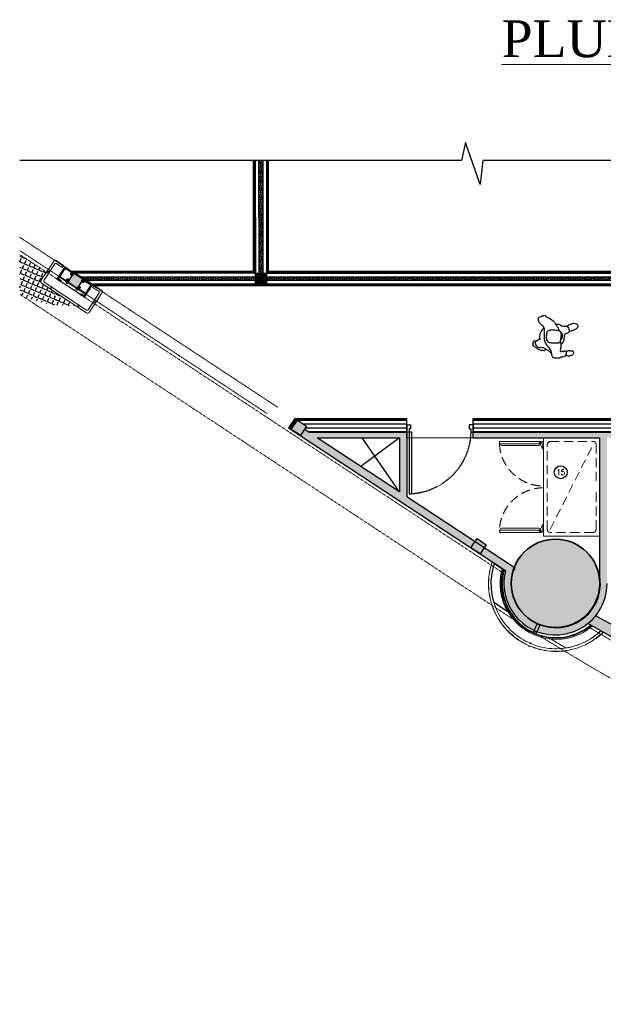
# Model space of a CAD drawing. Header units: inches. Extents: x 1703 to 137267, y -37098 to 14102.
# Tile 91 of 139: x 81286 to 89205, y 731 to 14102. Entities that reach past the tile are written whole.
import ezdxf
from ezdxf.enums import TextEntityAlignment as Align

# ---------------------------------------------------------------- set-up
doc = ezdxf.new("R2010")
doc.units = ezdxf.units.IN
doc.header["$MEASUREMENT"] = 0
for name, pattern in [('DASHED2', [0.375, 0.25, -0.125]), ('HIDDEN', [0.375, 0.25, -0.125]), ('LEVEL-F-OVERALL LAYOUT$0$HIDDEN', [0.375, 0.25, -0.125]), ('LEVEL-F-OVERALL LAYOUT$0$Hidden 2mm', [3, 2, -1]), ('LEVEL-F-OVERALL LAYOUT$0$HIDDEN2', [4.7625, 3.175, -1.5875])]:
    doc.linetypes.add(name, pattern=pattern)
for name, color, linetype, lineweight in [('1-HATCH', 8, 'Continuous', 0), ('EQ', 252, 'Continuous', 25), ('L1', 171, 'Continuous', 13), ('LEVEL-F-OVERALL LAYOUT$0$A-DETL', 251, 'Continuous', 15), ('LEVEL-F-OVERALL LAYOUT$0$A-EQPM', 251, 'Continuous', 5), ('LEVEL-F-OVERALL LAYOUT$0$A-WALL', 251, 'Continuous', 13), ('LEVEL-F-OVERALL LAYOUT$0$A-WALL-FULL-EXTR', 251, 'Continuous', 35), ('LEVEL-F-OVERALL LAYOUT$0$C-COLS', 251, 'Continuous', 13), ('LEVEL-F-OVERALL LAYOUT$0$electrical', 251, 'LEVEL-F-OVERALL LAYOUT$0$HIDDEN', 25), ('LEVEL-F-OVERALL LAYOUT$0$I-ANNO-DIMS', 251, 'Continuous', 18), ('LEVEL-F-OVERALL LAYOUT$0$I-ANNO-IDEN', 251, 'Continuous', 18), ('LEVEL-F-OVERALL LAYOUT$0$I-FLOR-OVHD', 251, 'LEVEL-F-OVERALL LAYOUT$0$HIDDEN', 18), ('LEVEL-F-OVERALL LAYOUT$0$I-SI COLUMNS', 251, 'Continuous', 18), ('LEVEL-F-OVERALL LAYOUT$0$I-WALL-FIXT', 251, 'Continuous', 18), ('LEVEL-F-OVERALL LAYOUT$0$ID-HIDDEN', 251, 'LEVEL-F-OVERALL LAYOUT$0$HIDDEN2', 0), ('LEVEL-F-OVERALL LAYOUT$0$P-WALL-FIXT', 251, 'Continuous', 18), ('LEVEL-F-OVERALL LAYOUT$0$TYPICAL FLOOR PLAN$0$A-DETL-MEDM', 251, 'Continuous', 20), ('PLUMBING', 4, 'Continuous', 40)]:
    doc.layers.add(name, color=color, linetype=linetype, lineweight=lineweight)
for name, color, linetype in [('AG-PEOPLE', 8, 'Continuous'), ('elevation line', 1, 'Continuous'), ('EQUIPMENT', 1, 'Continuous'), ('LEVEL-F-OVERALL LAYOUT$0$DASH1L', 251, 'LEVEL-F-OVERALL LAYOUT$0$HIDDEN'), ('LEVEL-F-OVERALL LAYOUT$0$NEW PILASTERS', 251, 'Continuous'), ('LEVEL-F-OVERALL LAYOUT$0$S-Section-Steel', 251, 'Continuous'), ('LV_CARPENTRY', 1, 'Continuous'), ('T-Tags', 140, 'Continuous')]:
    doc.layers.add(name, color=color, linetype=linetype)
doc.styles.add('SSP_Note', font='romans.shx', dxfattribs={"width": 0.8})
doc.styles.add('style12', font='BOOKOSI.TTF')

# ---------------------------------------------------------------- blocks, each defined once
blk = doc.blocks.new('LEVEL-F-OVERALL LAYOUT$0$A$C6C960458-flat-20')
at = {"layer": 'LEVEL-F-OVERALL LAYOUT$0$electrical'}
for points in [[(-13, 21), (-28, 38)], [(0, 27), (0, 49)], [(13, 21), (28, 38)]]:
    blk.add_lwpolyline(points, dxfattribs=at)
blk.add_lwpolyline([(-19, 0), (19, 0), (19, 7), (-19, 7)], close=True, dxfattribs=at)
blk.add_arc((0, 7, 0), 15.1, 0, 180, dxfattribs=at)
blk = doc.blocks.new('LEVEL-F-OVERALL LAYOUT$0$PILASTER TYPE-1')
at = {"layer": 'LEVEL-F-OVERALL LAYOUT$0$DASH1L'}
for points in [[(746860, -58405), (746890, -58405), (746890, -58375), (746860, -58375)], [(747070, -58405), (747040, -58405), (747040, -58375), (747070, -58375)], [(746860, -58475), (746890, -58475), (746890, -58505), (746860, -58505)], [(747070, -58475), (747040, -58475), (747040, -58505), (747070, -58505)]]:
    blk.add_lwpolyline(points, close=True, dxfattribs=at)
for points in [[(746890, -58405), (746860, -58375)], [(746860, -58405), (746890, -58375)], [(746864, -58390), (746860, -58386), (746860, -58394), (746864, -58390), (746899, -58390)], [(746875, -58401), (746871, -58405), (746879, -58405), (746875, -58401), (746875, -58365)], [(747066, -58390), (747070, -58386), (747070, -58394), (747066, -58390), (747031, -58390)], [(747040, -58405), (747070, -58375)], [(747070, -58405), (747040, -58375)], [(747055, -58401), (747059, -58405), (747051, -58405), (747055, -58401), (747055, -58365)], [(746890, -58475), (746860, -58505)], [(746860, -58475), (746890, -58505)], [(746864, -58490), (746860, -58494), (746860, -58486), (746864, -58490), (746899, -58490)], [(746875, -58479), (746871, -58475), (746879, -58475), (746875, -58479), (746875, -58511)], [(747066, -58490), (747070, -58494), (747070, -58486), (747066, -58490), (747031, -58490)], [(747040, -58475), (747070, -58505)], [(747070, -58475), (747040, -58505)], [(747055, -58479), (747059, -58475), (747051, -58475), (747055, -58479), (747055, -58511)]]:
    blk.add_lwpolyline(points, dxfattribs=at)
at = {"layer": 'LEVEL-F-OVERALL LAYOUT$0$I-WALL-FIXT', "ltscale": 0.25}
for points in [[(746740, -58368), (746739, -58368), (746739, -58358), (746749, -58358), (746749, -58359), (746740, -58359)], [(747190, -58368), (747191, -58368), (747191, -58358), (747181, -58358), (747181, -58359), (747190, -58359)], [(746740, -58550), (746739, -58550), (746739, -58560), (746749, -58560), (746749, -58559), (746740, -58559)], [(746799, -58560), (746809, -58560), (746809, -58559), (746805, -58559), (746805, -58552), (746804, -58552), (746804, -58559), (746799, -58559)], [(747131, -58560), (747121, -58560), (747121, -58559), (747126, -58559), (747126, -58552), (747127, -58552), (747127, -58559), (747131, -58559)], [(747190, -58550), (747191, -58550), (747191, -58560), (747181, -58560), (747181, -58559), (747190, -58559)]]:
    blk.add_lwpolyline(points, close=True, dxfattribs=at)
at = {"layer": 'LEVEL-F-OVERALL LAYOUT$0$P-WALL-FIXT', "ltscale": 0.25}
for points in [[(746890, -58363), (746744, -58363), (746744, -58555), (746804, -58555), (746804, -58549), (746804, -58543), (746756, -58543), (746756, -58375), (746890, -58375)], [(747040, -58363), (747186, -58363), (747186, -58555), (747127, -58555), (747127, -58549), (747127, -58543), (747174, -58543), (747174, -58375), (747040, -58375)], [(746756, -58517), (746890, -58517), (746890, -58505), (746756, -58505)], [(746890, -58517), (747040, -58517), (747040, -58513), (746890, -58513)], [(747174, -58517), (747040, -58517), (747040, -58505), (747174, -58505)]]:
    blk.add_lwpolyline(points, close=True, dxfattribs=at)
for points in [[(746756, -58375), (746744, -58363)], [(747174, -58375), (747186, -58363)], [(746756, -58543), (746744, -58555)], [(747174, -58543), (747186, -58555)]]:
    blk.add_lwpolyline(points, dxfattribs=at)
at = {"layer": 'LEVEL-F-OVERALL LAYOUT$0$TYPICAL FLOOR PLAN$0$A-DETL-MEDM'}
for points in [[(747127, -58559), (747190, -58559), (747190, -58359), (746740, -58359), (746740, -58559), (746804, -58559)], [(747127, -58555), (747186, -58555), (747186, -58363), (746744, -58363), (746744, -58555), (746804, -58555)]]:
    blk.add_lwpolyline(points, dxfattribs=at)
blk.add_lwpolyline([(746805, -58559), (747126, -58559), (747126, -58554), (746805, -58554)], close=True, dxfattribs=at)
at = {"layer": 'LEVEL-F-OVERALL LAYOUT$0$ID-HIDDEN', "yscale": 0.5, "zscale": 0.5, "rotation": 180}
for p, xscale in [((746887, -58517), 0.5), ((747043, -58517), -0.5)]:
    blk.add_blockref('LEVEL-F-OVERALL LAYOUT$0$A$C6C960458-flat-20', p, dxfattribs=dict(at, xscale=xscale))
blk = doc.blocks.new('LEVEL-F-OVERALL LAYOUT$0$asdasd')
at = {"layer": 'LEVEL-F-OVERALL LAYOUT$0$I-ANNO-IDEN', "ltscale": 0.2}
h = blk.add_hatch(dxfattribs=at)
h.set_pattern_fill('ANSI31', color=256, scale=0.5, angle=90)
h.set_pattern_definition([(135, (238470.705, -770649.1086), (-1.122532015, -1.122532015), [])])
h.paths.add_polyline_path([(555404, -56750), (555404, -56755), (555436, -56755), (555436, -56750)])
h = blk.add_hatch(dxfattribs=at)
h.set_pattern_fill('ANSI31', color=256, scale=0.5, angle=90)
h.set_pattern_definition([(135, (239220.705, -770649.1086), (-1.122532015, -1.122532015), [])])
h.paths.add_polyline_path([(556154, -56750), (556154, -56755), (556186, -56755), (556186, -56750)])
h = blk.add_hatch(dxfattribs=at)
h.set_pattern_fill('ANSI31', color=256, scale=0.5)
h.set_pattern_definition([(45, (-158324.3988, 260029.7303), (-1.122532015, 1.122532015), [])])
h.paths.add_polyline_path([(555575, -56903), (555570, -56903), (555570, -56935), (555575, -56935)])
h = blk.add_hatch(dxfattribs=at)
h.set_pattern_fill('ANSI31', color=256, scale=0.5)
h.set_pattern_definition([(45, (-157879.3988, 260029.7301), (-1.122532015, 1.122532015), [])])
h.paths.add_polyline_path([(556020, -56903), (556015, -56903), (556015, -56935), (556020, -56935)])
at = {"layer": 'LEVEL-F-OVERALL LAYOUT$0$I-ANNO-IDEN'}
blk.add_lwpolyline([(555545, -56601), (555545, -56569), (555424, -56569, 0.414214), (555404, -56589), (555404, -56910, 0.414214), (555429, -56935), (556161, -56935, 0.414214), (556186, -56910), (556186, -56589, 0.414214), (556166, -56569), (556045, -56569), (556045, -56601), (556139, -56601, -0.414214), (556154, -56616), (556154, -56888, -0.414214), (556139, -56903), (555451, -56903, -0.414214), (555436, -56888), (555436, -56616, -0.414214), (555451, -56601)], format="xyb", close=True, dxfattribs=at)
for points in [[(555404, -56755), (555404, -56750), (555436, -56750), (555436, -56755)], [(556154, -56755), (556154, -56750), (556186, -56750), (556186, -56755)], [(555570, -56903), (555575, -56903), (555575, -56935), (555570, -56935)], [(556015, -56903), (556020, -56903), (556020, -56935), (556015, -56935)]]:
    blk.add_lwpolyline(points, close=True, dxfattribs=at)
blk = doc.blocks.new('LEVEL-F-OVERALL LAYOUT$0$CENTER')
at = {"layer": 'LEVEL-F-OVERALL LAYOUT$0$I-SI COLUMNS'}
blk.add_lwpolyline([(2201960, -13929), (2202110, -13929), (2202110, -13779), (2201960, -13779)], close=True, dxfattribs=at)
at = {"rotation": 180}
blk.add_blockref('LEVEL-F-OVERALL LAYOUT$0$asdasd', (2757830, -70507), dxfattribs=at)
at = {"layer": 'LEVEL-F-OVERALL LAYOUT$0$I-SI COLUMNS', "rotation": 180}
blk.add_blockref('LEVEL-F-OVERALL LAYOUT$0$PILASTER TYPE-1', (2949000, -72292), dxfattribs=at)
blk = doc.blocks.new('LEVEL-F-OVERALL LAYOUT$0$SHS150x5')
at = {"layer": 'LEVEL-F-OVERALL LAYOUT$0$S-Section-Steel'}
h = blk.add_hatch(color=256, dxfattribs=at)
h.dxf.hatch_style = 1
h.paths.add_polyline_path([(322740, -171646), (322890, -171646), (322890, -171796), (322740, -171796)])
blk.add_lwpolyline([(322740, -171646), (322890, -171646), (322890, -171796), (322740, -171796)], close=True, dxfattribs=at)
blk = doc.blocks.new('LEVEL-F-OVERALL LAYOUT$0$150x150')
blk.add_blockref('LEVEL-F-OVERALL LAYOUT$0$SHS150x5', (-322815, 171721))
blk = doc.blocks.new('700-Door1-flat-1')
at = {"color": 8, "linetype": 'HIDDEN', "ltscale": 7}
blk.add_arc((76, -9), 860, 271.3586, 355.9392, dxfattribs=at)
at = {"layer": 'LV_CARPENTRY'}
for p, q in [((-4, 0), (96, 0)), ((-4, -900), (96, -900))]:
    blk.add_line(p, q, dxfattribs=at)
for points in [[(-4, 0), (-4, 0), (-4, 0), (-4, 0), (-4, -51), (50, -51), (50, -32), (96, -32), (96, 0), (96, 0), (96, 0), (96, 0)], [(-4, -900), (-4, -900), (-4, -900), (-4, -900), (-4, -849), (50, -849), (50, -869), (96, -869), (96, -900), (96, -900), (96, -900), (96, -900)]]:
    blk.add_lwpolyline(points, dxfattribs=at)
blk.add_lwpolyline([(96, -32), (933, -32), (933, -70), (96, -70)], close=True, dxfattribs=at)
blk = doc.blocks.new('2')
at = {"layer": 'AG-PEOPLE'}
for points, knots in [([(71, 238), (67, 245), (62, 261), (71, 279), (101, 286), (130, 282), (155, 241), (175, 213), (189, 179), (189, 150), (198, 115), (178, 110), (171, 108)], [0, 0, 0, 0, 0.266937, 0.494614, 0.786927, 1.075372, 1.440864, 1.773107, 2.093708, 2.397184, 2.697126, 2.957017, 2.957017, 2.957017, 2.957017]), ([(65, -91), (75, -93), (110, -98), (135, -103), (200, -84), (206, -100), (197, -112), (196, -139), (193, -149), (192, -156), (192, -163), (192, -183), (218, -170), (272, -166), (275, -107), (294, -85), (294, -38), (297, 15), (215, 27), (172, 42), (149, 73), (112, 94), (69, 125), (19, 125), (-45, 132), (-97, 121), (-148, 154), (-157, 174), (-183, 199), (-220, 222), (-268, 205), (-270, 160), (-296, 137), (-274, 111), (-256, 87), (-220, 10), (-186, -7), (-122, -55), (-94, -65), (-81, -68)], [10.665188, 10.665188, 10.665188, 10.665188, 10.802703, 11.191566, 11.606399, 11.776006, 11.978618, 12.256061, 12.488742, 12.488742, 12.488742, 12.740089, 12.991435, 13.376284, 13.761651, 14.053707, 14.422812, 14.786772, 15.253081, 15.625931, 15.952633, 16.310613, 16.702485, 17.08851, 17.525314, 17.92351, 18.32656, 18.584386, 18.906127, 19.263294, 19.614228, 19.966393, 20.257206, 20.539732, 20.855645, 21.34378, 21.697005, 22.189249, 22.479505, 22.479505, 22.479505, 22.479505]), ([(-114, 135), (-105, 144), (-86, 162), (-53, 184), (-32, 190), (-10, 193), (12, 194), (36, 191), (48, 189)], [0, 0, 0, 0, 0.342862, 0.691255, 0.97865, 0.97865, 1.29305, 1.621115, 1.621115, 1.621115, 1.621115]), ([(28, 192), (35, 197), (48, 208), (61, 225), (66, 234)], [0, 0, 0, 0, 0.2766294, 0.5824363, 0.5824363, 0.5824363, 0.5824363]), ([(66, 234), (69, 236), (80, 246), (99, 259), (131, 240), (140, 221), (158, 206), (149, 176), (150, 156), (152, 136), (168, 117), (182, 81), (204, 56), (220, 36), (228, 27)], [1.870954, 1.870954, 1.870954, 1.870954, 1.977834, 2.265109, 2.576272, 2.829929, 3.077572, 3.367744, 3.617763, 3.854225, 4.123357, 4.459797, 4.777972, 5.114063, 5.114063, 5.114063, 5.114063]), ([(-74, 77), (-82, 59), (-93, 42), (-84, -6), (-85, -54), (-79, -78), (-48, -104), (2, -101), (45, -92), (80, -92), (90, -49), (81, -10), (92, 25), (77, 68), (65, 95), (5, 108), (-10, 97), (-64, 101), (-71, 82), (-74, 77)], [0, 0, 0, 0, 0.568517, 0.945458, 1.326204, 1.591529, 1.920082, 2.304807, 2.673077, 2.967234, 3.302401, 3.651861, 3.976816, 4.336056, 4.633447, 5.034051, 5.29517, 5.655955, 5.819131, 5.819131, 5.819131, 5.819131]), ([(-165, -23), (-171, -41), (-172, -79), (-145, -102), (-145, -122), (-142, -149), (-146, -177), (-128, -189), (-110, -204), (-81, -210), (-42, -195), (-50, -160), (-32, -150), (-29, -138)], [0, 0, 0, 0, 0.403004, 0.710775, 0.943455, 1.233246, 1.509456, 1.746225, 2.01355, 2.30291, 2.6384, 2.968208, 3.201621, 3.201621, 3.201621, 3.201621]), ([(-57, -94), (-54, -99), (-47, -112), (-20, -114), (21, -113), (40, -100), (49, -93)], [0, 0, 0, 0, 0.23178, 0.509813, 0.857001, 1.17269, 1.17269, 1.17269, 1.17269]), ([(109, -98), (99, -110), (73, -130), (52, -140), (4, -142), (-18, -146), (-23, -147)], [-4.319044, -4.319044, -4.319044, -4.319044, -3.943491, -3.675772, -3.309852, -3.201621, -3.201621, -3.201621, -3.201621]), ([(-142, -175), (-147, -180), (-158, -189), (-175, -239), (-189, -259), (-182, -304), (-173, -311), (-142, -328), (-112, -306), (-89, -269), (-73, -221), (-69, -209), (-67, -204)], [0, 0, 0, 0, 0.2512, 0.637992, 0.922629, 1.270622, 1.456964, 1.757803, 2.075219, 2.442057, 2.827812, 3.06136, 3.06136, 3.06136, 3.06136]), ([(197, -177), (192, -185), (184, -202), (190, -229), (187, -246), (186, -265), (207, -273), (231, -269), (250, -255), (254, -235), (262, -217), (261, -191), (258, -172), (255, -162)], [0, 0, 0, 0, 0.286296, 0.567588, 0.795847, 1.015821, 1.25418, 1.524393, 1.778717, 2.021391, 2.258013, 2.533748, 2.836342, 2.836342, 2.836342, 2.836342])]:
    blk.add_open_spline(points, degree=3, knots=knots, dxfattribs=at)
blk.add_open_spline([(-23, -147), (-26, -148), (-30, -149), (-34, -149)], degree=3, dxfattribs=at)
blk = doc.blocks.new('*U26')
at = {"layer": 'T-Tags'}
blk.add_circle((0, 0), 2.5, dxfattribs=at)
at = {"layer": 'T-Tags', "style": 'SSP_Note', "width": 0.8}
blk.add_attdef('No.', text='', height=1.8, dxfattribs=at).set_placement((0, 0), align=Align.MIDDLE_CENTER)
blk = doc.blocks.new('A$Cbd858f35')
at = {"layer": 'EQ', "lineweight": 5}
for p, q in [((50, 1361), (50, 795)), ((50, 1361), (80, 1361)), ((50, 1361), (50, 795)), ((80, 1361), (80, 795)), ((80, 1361), (80, 795)), ((1254, 1361), (1254, 795)), ((1284, 1361), (1254, 1361)), ((1254, 1361), (1254, 795)), ((1284, 1361), (1284, 795)), ((1284, 1361), (1284, 795)), ((105, 825), (105, 1332)), ((105, 825), (105, 1332)), ((1229, 825), (1229, 1332)), ((1229, 825), (1229, 1332)), ((55, 810), (55, 762)), ((155, 772), (70, 818)), ((1179, 772), (1264, 818)), ((1279, 810), (1279, 762)), ((50, 795), (80, 795)), ((155, 772), (55, 772)), ((155, 772), (155, 762)), ((1179, 772), (1279, 772)), ((1179, 772), (1179, 762)), ((1284, 795), (1254, 795))]:
    blk.add_line(p, q, dxfattribs=at)
at = {"layer": 'EQ', "linetype": 'DASHED2', "lineweight": 5, "ltscale": 500}
blk.add_line((88, 674), (1246, 88), dxfattribs=at)
at = {"layer": 'EQ', "lineweight": 5}
blk.add_lwpolyline([(1334, 0), (0, 0), (0, 762), (1334, 762)], close=True, dxfattribs=at)
at = {"layer": 'EQ', "linetype": 'DASHED2', "lineweight": 5, "ltscale": 500}
blk.add_lwpolyline([(589, 50), (88, 50, -0.414214), (50, 88), (50, 674, -0.414214), (88, 712), (1246, 712, -0.414214), (1284, 674), (1284, 88, -0.414214), (1246, 50), (749, 50)], format="xyb", dxfattribs=at)
at = {"layer": 'EQ', "lineweight": 5}
for centre in [(65, 810), (1269, 810)]:
    blk.add_circle(centre, 10, dxfattribs=at)
at = {"layer": 'EQ', "linetype": 'DASHED2', "lineweight": 5, "ltscale": 500}
for centre, radius, start, end in [((55, 762), 600, 0, 87.612), ((55, 762), 600, 0, 87.612), ((1279, 762), 600, 92.388, 180), ((1279, 762), 600, 92.388, 180), ((1234, 662), 50, 0, 90)]:
    blk.add_arc(centre, radius, start, end, dxfattribs=at)
at = {"layer": 'EQ', "lineweight": 5}
for centre, start, end in [((93, 1332), 0, 180), ((1241, 1332), 0, 180), ((93, 825), 180, 0), ((1241, 825), 180, 0)]:
    blk.add_arc(centre, 12.5, start, end, dxfattribs=at)

msp = doc.modelspace()

# ---------------------------------------------------------------- hatches: boundary and pattern name
at = {"layer": 'EQUIPMENT'}
h = msp.add_hatch(color=253, dxfattribs=at)
h.dxf.hatch_style = 1
h.paths.add_polyline_path([(86537.6, 8499.4), (85210.6, 8499.4), (85150.7, 8538.9), (85095.7, 8455.5), (87409, 6930.1), (87464, 7013.6), (87385.1, 7065.6), (87356.5, 7065.6), (87356.5, 7084.5), (86537.6, 7624.4)])
h.paths.add_polyline_path([(86438.5, 8424.4), (86437.6, 8423.8), (86437.6, 7690.4), (85324.3, 8424.4)], flags=16)
h.paths.add_polyline_path([(89256.5, 8424.4), (93550.7, 8424.4), (93550.7, 8161.9), (93957, 8161.9), (93957, 8286.9), (96107, 8286.9), (96107, 8161.9), (96513.2, 8161.9), (96513.2, 8499.4), (87437.6, 8499.4), (87437.6, 8424.4), (89156.5, 8424.4), (89156.5, 6540, -0.1214611), (89134.4, 6253.6, -0.0032015), (89132, 6246.3), (89127.2, 6223.2), (89206.8, 6188.7, 0.0950104), (89256.5, 6447.6)])
h.paths.add_polyline_path([(87589.2, 6931), (87534.2, 6847.5), (87878.2, 6620.7, 0.3631993), (88266.5, 5810.5), (88304.1, 5897.4), (88278.1, 5915.6), (88278.4, 5916, -0.2791405), (87956.5, 6447.6, -0.0918734), (87996.3, 6662.6)])
h.paths.add_polyline_path([(88344.8, 5883), (88366.2, 5878.6, -0.0310002), (88297.3, 5906.5), (88308, 5898.9), (88269.3, 5809.3, 0.0142882), (88306.2, 5793.9)])
h.paths.add_polyline_path([(88993.1, 5900.4, -0.0007859), (88902.1, 5957.1, -0.2331542), (88377.8, 5874.8), (88377.4, 5872.6), (88346.4, 5879.1), (88309, 5792.8, 0.2646345)])
h.paths.add_polyline_path([(89188.4, 6146.5), (89108.9, 6180.9), (89090.7, 6154.9), (89087.8, 6157.1), (89106.2, 6183.2, 0.0091575), (89115.3, 6203.2, 0.0091575), (89123.6, 6223.6), (89130.1, 6254.9), (89133.6, 6254.2), (89132, 6246.3, 0.0032015), (89134.4, 6253.6, 0.1214611), (89156.5, 6540), (89156.5, 6447.6, -0.2439077), (88902.1, 5957.1, 0.0007859), (88993.1, 5900.4, 0.1136696)])
h.paths.add_polyline_path([(89122.9, 6221.7, -0.008345), (89115.3, 6203.2, -0.008345), (89107, 6185), (89189.7, 6149.2, 0.0142883), (89205.7, 6185.9)])
h = msp.add_hatch(color=253, dxfattribs=at)
h.dxf.hatch_style = 1
h.paths.add_polyline_path([(89100.4, 6007, -0.0541736), (88993.1, 5900.4), (89337.2, 5707.3), (89408.8, 5837.6)])
at = {"layer": 'LEVEL-F-OVERALL LAYOUT$0$A-WALL-FULL-EXTR', "lineweight": -2}
h = msp.add_hatch(dxfattribs=at)
h.set_pattern_fill('ANSI37', color=2, scale=7.5, angle=326.6)
h.set_pattern_definition([(11.6, (-816114.565, 630630.54), (-4.788168, 23.32613563), []), (101.6, (-816114.565, 630630.54), (-23.32613563, -4.788168), [])])
edge = h.paths.add_edge_path()
edge.add_line((93484.1, 10561.9), (82180.8, 10561.9))
edge.add_line((82180.8, 10561.9), (82107, 10612.1))
edge.add_line((82107, 10612.1), (84533.9, 10614.9))
edge.add_line((84533.9, 10614.9), (84532.2, 12189.3))
edge.add_line((84532.2, 12189.3), (84582.8, 12189.3))
edge.add_line((84582.8, 12189.3), (84583.9, 10612))
edge.add_line((84583.9, 10612), (90538.4, 10612))
edge.add_line((90538.4, 10612), (90536, 12189.3))
edge.add_line((90536, 12189.3), (90583.5, 12189.3))
edge.add_line((90583.5, 12189.3), (90585.7, 10612))
edge.add_line((90585.7, 10612), (93483.9, 10612))
edge.add_line((93483.9, 10612), (93483.9, 10561.9))
at = {"layer": 'LEVEL-F-OVERALL LAYOUT$0$C-COLS', "lineweight": 5}
msp.add_hatch(color=251, dxfattribs=at).paths.add_polyline_path([(88300.1, 5905.2), (88379.9, 5874.2), (88463.3, 5854.9), (88548.6, 5847.7), (88634, 5852.6), (88717.9, 5869.7), (88798.5, 5898.6), (88874.2, 5938.6), (88944.7, 5990.3), (89004.7, 6048.7), (89056.9, 6116.6), (89098.9, 6191.2), (89129.9, 6271), (89149.2, 6354.4), (89156.4, 6439.8), (89151.5, 6525.1), (89134.4, 6609), (89105.5, 6689.6), (89065.5, 6765.3), (89015.1, 6834.5), (88955.4, 6895.8), (88887.5, 6948), (88812.9, 6990), (88733.1, 7021), (88649.7, 7040.3), (88553.1, 7046.9), (88463.9, 7039.5), (88395.1, 7025.5), (88314.5, 6996.6), (88238.8, 6956.6), (88169.6, 6906.2), (88108.3, 6846.5), (88056.1, 6778.6), (88014.1, 6704), (87983.1, 6624.2), (87963.8, 6540.8), (87956.5, 6455.5), (87961.5, 6370.1), (87978.6, 6286.2), (88007.5, 6205.6), (88047.5, 6129.9), (88097.9, 6060.7), (88157.6, 5999.4), (88225.5, 5947.2)], flags=0)
at = {"layer": 'LEVEL-F-OVERALL LAYOUT$0$DASH1L', "true_color": 0x1268a1}
h = msp.add_hatch(dxfattribs=at)
h.set_pattern_fill('ANGLE', color=144, scale=10, angle=336.6)
h.set_pattern_definition([(336.6, (-782890.26, 707407.38), (27.74078, 64.1051606), [50.8, -19.05]), (66.6, (-782890.26, 707407.38), (-64.1051606, 27.74078), [50.8, -19.05])])
edge = h.paths.add_edge_path()
edge.add_line((82036.7, 10223.3), (81581.7, 10523.4))
edge.add_arc((81595.4, 10544.2), 25, 146.6, 236.59941, ccw=False)
edge.add_line((81574.6, 10558), (81650.5, 10673.2))
edge.add_line((81650.5, 10673.2), (81286.3, 10913.4))
edge.add_line((81286.3, 10913.4), (81286.3, 10374.9))
edge.add_arc((81937.2, 11664.6), 1444.7, 243.21889, 273.94804)

# ---------------------------------------------------------------- linework, layer by layer
at = {"color": 6, "linetype": 'Continuous', "ltscale": 0.25}
msp.add_lwpolyline([(102610.8, 12189.3), (87571.9, 12190.5), (87532.9, 11862.4), (87335.6, 12435.1), (87279.6, 12189.3), (81286.3, 12189.3)], dxfattribs=at)
at = {"color": 6}
msp.add_lwpolyline([(82300.9, 10486.9), (81991.1, 10687)], dxfattribs=at)
at = {"color": 1}
msp.add_lwpolyline([(87722.6, 6184.1), (87700.7, 6266.6), (87685.9, 6371.5), (87683.9, 6477.5), (87694.6, 6583), (87717.8, 6686.4), (87727.8, 6714.4, 0.0009035), (87832, 6645.7, 0.2027638), (87909.1, 6061.3)], format="xyb", close=True, dxfattribs=at)
at = {"layer": '1-HATCH'}
msp.add_line((86537.6, 8424.4), (87437.6, 8424.4), dxfattribs=at)
at = {"layer": 'elevation line', "ltscale": 0.25}
for points in [[(86438.5, 8424.4), (85912.6, 8036.6)], [(86437.6, 7690.4), (85931, 8424.4)]]:
    msp.add_lwpolyline(points, dxfattribs=at)
at = {"layer": 'LEVEL-F-OVERALL LAYOUT$0$A-DETL', "linetype": 'LEVEL-F-OVERALL LAYOUT$0$Hidden 2mm', "lineweight": 15}
for p, q in [((82021.7, 10662), (81286.3, 11147)), ((81286.3, 10967.3), (84643.8, 8753.4)), ((84483.9, 10663.8), (82035.4, 10662)), ((84786.3, 8839.1), (82249.2, 10512)), ((86537.6, 8661.9), (85062.3, 8661.9)), ((96513.2, 8661.9), (87437.6, 8661.9)), ((85191.7, 8511.9), (86537.6, 8511.9)), ((87437.6, 8511.9), (95286.9, 8511.9))]:
    msp.add_line(p, q, dxfattribs=at)
at = {"layer": 'LEVEL-F-OVERALL LAYOUT$0$A-EQPM', "color": 9}
for p, q in [((87995.6, 6628.8), (88002.1, 6659.9)), ((87999.1, 6628.2), (87995.6, 6628.8)), ((88006, 6661.4), (87999.1, 6628.2))]:
    msp.add_line(p, q, dxfattribs=at)
at = {"layer": 'LEVEL-F-OVERALL LAYOUT$0$A-EQPM', "color": 1, "lineweight": 5}
for p, q in [((89107.3, 6184.9), (89087.8, 6157.1)), ((89087.8, 6157.1), (89090.7, 6154.9)), ((89090.7, 6154.9), (89108.9, 6180.9)), ((89130.1, 6254.9), (89123.2, 6221.6)), ((89127.2, 6223.2), (89133.6, 6254.2)), ((89133.6, 6254.2), (89130.1, 6254.9)), ((88258, 5790.7), (88304.1, 5897.4)), ((88308, 5898.9), (88260.7, 5789.5)), ((88278.1, 5915.6), (88280.2, 5918.4)), ((88304.1, 5897.4), (88278.1, 5915.6)), ((88280.2, 5918.4), (88308, 5898.9)), ((88256.5, 5779.8), (88264.2, 5797.6)), ((88260.7, 5789.5), (88258, 5790.7)), ((88265.3, 5795), (88258.9, 5780.3)), ((88258.9, 5780.3), (88291.9, 5766)), ((88264.2, 5797.6), (88300.9, 5781.7)), ((88285, 5766.8), (88264.2, 5775.8)), ((88298.3, 5780.7), (88265.3, 5795)), ((88268.7, 5773.9), (88285, 5766.8)), ((88291.9, 5766), (88298.3, 5780.7)), ((88300.9, 5781.7), (88293.2, 5763.9)), ((88297.4, 5773.7), (88344.8, 5883)), ((88300.2, 5772.5), (88297.4, 5773.7)), ((88346.4, 5879.1), (88300.2, 5772.5)), ((88344.8, 5883), (88378, 5876.1)), ((88377.4, 5872.6), (88346.4, 5879.1)), ((88378, 5876.1), (88377.4, 5872.6)), ((88207.8, 5635.8), (88210.6, 5642.4)), ((88224.4, 5636.4), (88210.6, 5642.4)), ((88224.4, 5636.4), (88221.6, 5629.9)), ((88190, 5594.7), (88193.1, 5601.9)), ((88190, 5594.7), (88203.8, 5588.7)), ((88206.9, 5595.9), (88203.8, 5588.7))]:
    msp.add_line(p, q, dxfattribs=at)
at = {"layer": 'LEVEL-F-OVERALL LAYOUT$0$A-EQPM', "color": 1, "lineweight": 5, "flags": 128}
for points in [[(87696.3, 6740.6), (87686.9, 6712.3), (87676.8, 6676.9), (87668.1, 6641.3), (87660.8, 6605.2), (87655, 6569), (87650.6, 6532.5), (87647.7, 6495.9), (87646.3, 6459.2), (87646.3, 6422.4), (87647.8, 6385.7), (87650.8, 6349.1), (87655.2, 6312.6), (87661.1, 6276.4), (87668.4, 6240.4), (87677.2, 6204.7), (87687.4, 6169.4), (87699, 6134.5), (87711.9, 6100.2), (87726.3, 6066.3), (87741.9, 6033.1), (87758.9, 6000.5), (87777.2, 5968.7), (87796.7, 5937.6), (87817.5, 5907.2), (87839.5, 5877.8), (87862.6, 5849.3), (87886.8, 5821.7), (87912.2, 5795), (87938.5, 5769.5), (87965.9, 5745), (87994.3, 5721.6), (88023.5, 5699.4), (88053.6, 5678.3), (88084.5, 5658.5), (88116.2, 5639.9), (88148.7, 5622.6), (88181.7, 5606.6), (88199.9, 5598.6)], [(87698.5, 6739.2), (87689.3, 6711.5), (87679.2, 6676.3), (87670.6, 6640.7), (87663.3, 6604.8), (87657.5, 6568.6), (87653.1, 6532.2), (87650.2, 6495.7), (87648.8, 6459.1), (87648.8, 6422.5), (87650.3, 6385.9), (87653.3, 6349.4), (87657.7, 6313), (87663.6, 6276.8), (87670.9, 6240.9), (87679.6, 6205.3), (87689.8, 6170.1), (87701.3, 6135.4), (87714.2, 6101.1), (87728.5, 6067.3), (87744.2, 6034.2), (87761.1, 6001.7), (87779.3, 5970), (87798.8, 5938.9), (87819.5, 5908.7), (87841.4, 5879.3), (87864.5, 5850.9), (87888.7, 5823.3), (87914, 5796.8), (87940.3, 5771.3), (87967.6, 5746.9), (87995.8, 5723.5), (88025, 5701.4), (88055, 5680.4), (88085.9, 5660.6), (88117.5, 5642.1), (88149.8, 5624.8), (88182.8, 5608.9), (88200.8, 5600.9)], [(88214.5, 5632.5), (88182.5, 5647.2), (88151, 5663.1), (88120.2, 5680.3), (88090.1, 5698.6), (88060.8, 5718.2), (88032.3, 5738.9), (88004.6, 5760.8), (87977.8, 5783.7), (87952, 5807.7), (87927.1, 5832.7), (87903.3, 5858.7), (87880.5, 5885.6), (87858.8, 5913.4), (87838.3, 5942.1), (87818.9, 5971.5), (87800.7, 6001.7), (87783.7, 6032.6), (87768, 6064.2), (87753.5, 6096.3), (87740.4, 6129), (87728.5, 6162.2), (87718, 6195.9), (87708.9, 6229.9), (87701.1, 6264.3), (87694.7, 6299), (87689.7, 6333.9), (87686.1, 6369), (87683.9, 6404.2), (87683.1, 6439.4), (87683.8, 6474.7), (87685.8, 6509.9), (87689.2, 6545), (87694.1, 6579.9), (87700.3, 6614.6), (87707.9, 6649), (87716.9, 6683.1), (87727.2, 6716.8), (87728.2, 6719.6)], [(88199.9, 5598.6), (88233.9, 5584.7), (88268.4, 5572.1), (88303.4, 5561), (88338.8, 5551.2), (88374.6, 5542.9), (88410.7, 5536), (88447, 5530.6), (88483.5, 5526.6), (88520.2, 5524.1), (88556.9, 5523.1), (88593.6, 5523.5), (88630.3, 5525.4), (88666.9, 5528.7), (88703.3, 5533.6), (88739.5, 5539.8), (88775.5, 5547.5), (88811, 5556.7), (88846.2, 5567.3), (88881, 5579.2), (88915.2, 5592.6), (88948.9, 5607.3), (88981.9, 5623.3), (89014.3, 5640.6), (89046, 5659.2), (89076.9, 5679.1), (89106.9, 5700.2), (89136.2, 5722.5), (89164.5, 5745.9), (89191.8, 5770.5), (89203.8, 5782.2)], [(88200.8, 5600.9), (88234.8, 5587), (88269.2, 5574.5), (88304.1, 5563.4), (88339.4, 5553.6), (88375.1, 5545.3), (88411.1, 5538.5), (88447.3, 5533.1), (88483.8, 5529.1), (88520.3, 5526.6), (88556.9, 5525.6), (88593.6, 5526), (88630.2, 5527.9), (88666.6, 5531.2), (88703, 5536), (88739.1, 5542.3), (88774.9, 5550), (88810.4, 5559.1), (88845.5, 5569.6), (88880.1, 5581.6), (88914.2, 5594.9), (88947.8, 5609.5), (88980.8, 5625.5), (89013.1, 5642.8), (89044.7, 5661.4), (89075.5, 5681.2), (89105.5, 5702.2), (89134.6, 5724.5), (89162.8, 5747.8), (89190.1, 5772.3), (89201.5, 5783.4)], [(89170.1, 5801.1), (89154.6, 5786.5), (89127.9, 5763.5), (89100.3, 5741.5), (89071.9, 5720.6), (89042.7, 5700.9), (89012.7, 5682.4), (88982, 5665.1), (88950.6, 5649), (88918.6, 5634.2), (88886, 5620.7), (88852.9, 5608.5), (88819.4, 5597.6), (88785.4, 5588.1), (88751.1, 5580), (88716.5, 5573.2), (88681.7, 5567.8), (88646.7, 5563.8), (88611.5, 5561.3), (88576.3, 5560.1), (88541, 5560.3), (88505.8, 5562), (88470.7, 5565), (88435.7, 5569.5), (88400.9, 5575.4), (88366.4, 5582.6), (88332.2, 5591.2), (88298.4, 5601.2), (88265, 5612.5), (88232.1, 5625.2), (88214.5, 5632.5)]]:
    msp.add_lwpolyline(points, dxfattribs=at)
at = {"layer": 'LEVEL-F-OVERALL LAYOUT$0$A-EQPM', "color": 1, "lineweight": 5}
msp.add_lwpolyline([(89053.7, 5866.4, -0.2009923), (88497.8, 5689.5, 0.0016282), (88692.3, 5570.9), (88745.3, 5578.7), (88847.5, 5606.7), (88945.7, 5646.6), (89038.4, 5698.1), (89124.2, 5760.4), (89168.8, 5801.8)], format="xyb", dxfattribs=at)
for radius, start, end in [(755, 164.19883, 246.6), (740, 164.5676, 246.6), (755, 246.6, 310.3781), (740, 246.6, 309.94738)]:
    msp.add_arc((88564.6, 6441.5), radius, start, end, dxfattribs=at)
at = {"layer": 'LEVEL-F-OVERALL LAYOUT$0$A-EQPM', "color": 253, "lineweight": 5}
for start, end in [(341.74635, 9.4475), (251.7614, 331.45365), (331.91419, 336.6), (336.6, 341.28581), (237.74661, 241.4427), (247.9892, 250.48527)]:
    msp.add_arc((88564.6, 6441.5), 600, start, end, dxfattribs=at)
at = {"layer": 'LEVEL-F-OVERALL LAYOUT$0$A-WALL', "color": 3, "lineweight": 25}
for p, q in [((85017.1, 8686.9), (84934.5, 8561.7)), ((84934.5, 8561.7), (87878.2, 6620.7)), ((86537.6, 8424.4), (86537.6, 8686.9)), ((87437.6, 8424.4), (87437.6, 8686.9)), ((86437.6, 7690.4), (85324.3, 8424.4)), ((85324.3, 8424.4), (86438.5, 8424.4)), ((86437.6, 8424.4), (86437.6, 7690.4)), ((86537.6, 8499.4), (86537.6, 7624.4)), ((89156.5, 6447.6), (89156.5, 8424.4)), ((87996.3, 6662.6), (86537.6, 7624.4)), ((89468, 5633.9), (88993.1, 5900.4)), ((89540.3, 5765.4), (89100.4, 6007))]:
    msp.add_line(p, q, dxfattribs=at)
for points in [[(85017.1, 8686.9), (86537.6, 8686.9)], [(87437.6, 8686.9), (96513.2, 8686.9)], [(87437.6, 8424.4), (89156.5, 8424.4)]]:
    msp.add_lwpolyline(points, dxfattribs=at)
at = {"layer": 'LEVEL-F-OVERALL LAYOUT$0$A-WALL-FULL-EXTR', "color": 2, "lineweight": -2}
for p, q in [((84945, 8554.8), (85023.8, 8674.4)), ((85023.8, 8674.4), (86537.6, 8674.4)), ((85210.6, 8499.4), (85150.7, 8538.9)), ((86437.6, 7570.6), (86437.6, 7568.3))]:
    msp.add_line(p, q, dxfattribs=at)
for points in [[(81991.1, 10687), (84458.8, 10689.8), (84457.1, 12189.3)], [(82010, 10674.5), (84471.4, 10677.3), (84469.6, 12189.3)], [(82035.4, 10662), (84483.9, 10664.9), (84482.1, 12189.3)], [(82107, 10612.1), (84533.9, 10614.9), (84532.2, 12189.3)], [(84482.1, 12189.3), (84483.9, 10663.8)], [(84582.8, 12189.3), (84583.9, 10612), (90538.4, 10612), (90536.2, 12189.3)], [(84632.8, 12189.3), (84633.9, 10662), (90488.4, 10662), (90486.6, 12189.3)], [(84645.3, 12189.3), (84646.4, 10674.5), (90475.9, 10674.5), (90474.1, 12189.3)], [(84657.8, 12189.3), (84658.9, 10687), (90463.4, 10687), (90461.6, 12189.3)], [(93484.1, 10561.9), (82180.8, 10561.9)], [(93484.1, 10511.9), (82256.6, 10511.9)], [(93484.1, 10499.4), (82273.8, 10499.4)], [(93484.1, 10486.9), (82300.9, 10486.9)], [(84955.4, 8548), (85030.5, 8661.9), (86537.6, 8661.9)], [(85130.8, 8611.9), (86537.6, 8611.9)], [(85165.9, 8561.9), (86537.6, 8561.9)], [(87437.6, 8674.4), (96513.2, 8674.4)], [(87437.6, 8661.9), (96513.2, 8661.9)], [(87437.6, 8611.9), (96513.2, 8611.9)], [(87437.6, 8561.9), (96513.3, 8561.9)], [(85191.6, 8511.9), (86537.6, 8511.9)], [(85210.6, 8499.4), (86537.6, 8499.4)], [(87437.6, 8511.9), (96513.3, 8511.9)], [(87437.6, 8499.4), (96513.3, 8499.4)]]:
    msp.add_lwpolyline(points, dxfattribs=at)
for centre, radius, start, end in [((88564.6, 6441.5), 731, 164.79652, 309.67985), ((88556.5, 6447.6), 700, 165.68444, 0)]:
    msp.add_arc(centre, radius, start, end, dxfattribs=at)
at = {"layer": 'LEVEL-F-OVERALL LAYOUT$0$C-COLS', "color": 3, "lineweight": 35}
msp.add_circle((88556.5, 6447.6), 600, dxfattribs=at)
at = {"layer": 'LEVEL-F-OVERALL LAYOUT$0$I-FLOR-OVHD', "ltscale": 0.25}
for p, q in [((81286.3, 10913.4), (87820.4, 6604.9)), ((81286.3, 10374.4), (87986, 5956.7))]:
    msp.add_line(p, q, dxfattribs=at)
msp.add_lwpolyline([(102610.8, 731.1, -0.0195306), (99942, 1151, -0.0895075), (88364.3, 5720)], format="xyb", dxfattribs=at)
msp.add_arc((106575.6, 35041.7), 34066.8, 238.96902, 252.04841, dxfattribs=at)

# ---------------------------------------------------------------- block references
at = {"xscale": -1, "rotation": 89.99999891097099}
msp.add_blockref('700-Door1-flat-1', (86537.6, 8595.9), dxfattribs=at)
ref = msp.add_blockref('*U26', (88627.4, 7956.7), dxfattribs=dict(xscale=35, yscale=35, zscale=35))
ref.add_attrib('No.', '15', dxfattribs={"layer": 'T-Tags', "height": 75, "style": 'SSP_Note', "width": 0.8}).set_placement((88627.4, 7956.7), align=Align.MIDDLE_CENTER)
at = {"layer": 'AG-PEOPLE', "color": 4, "xscale": -1, "rotation": 88.8338411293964}
msp.add_blockref('2', (88533.5, 9799.8), dxfattribs=at)
at = {"layer": 'LEVEL-F-OVERALL LAYOUT$0$I-ANNO-DIMS', "rotation": 146.6000000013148}
msp.add_blockref('LEVEL-F-OVERALL LAYOUT$0$CENTER', (1912780.4, -1213185.9), dxfattribs=at)
at = {"layer": 'LEVEL-F-OVERALL LAYOUT$0$NEW PILASTERS'}
for p, rotation in [((82043, 10558.1), 326.6000000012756), ((84558.9, 10587.1), 0.04019583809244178), ((85074.3, 8559.4), 326.5999999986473), ((87512.9, 6951.5), 326.6184184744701)]:
    msp.add_blockref('LEVEL-F-OVERALL LAYOUT$0$150x150', p, dxfattribs=dict(at, rotation=rotation))
at = {"layer": 'PLUMBING', "ltscale": 5, "rotation": 90}
msp.add_blockref('A$Cbd858f35', (89156.5, 7090.4), dxfattribs=at)

# ---------------------------------------------------------------- texts
at = {"layer": 'L1', "color": 0, "insert": (93897.7, 14093.6), "char_height": 500, "width": 15154.394, "attachment_point": 2, "style": 'style12'}
msp.add_mtext('{\\LPLUMBING & DRAINAGE LAYOUT}', dxfattribs=at)

doc.saveas('drawing.dxf')
